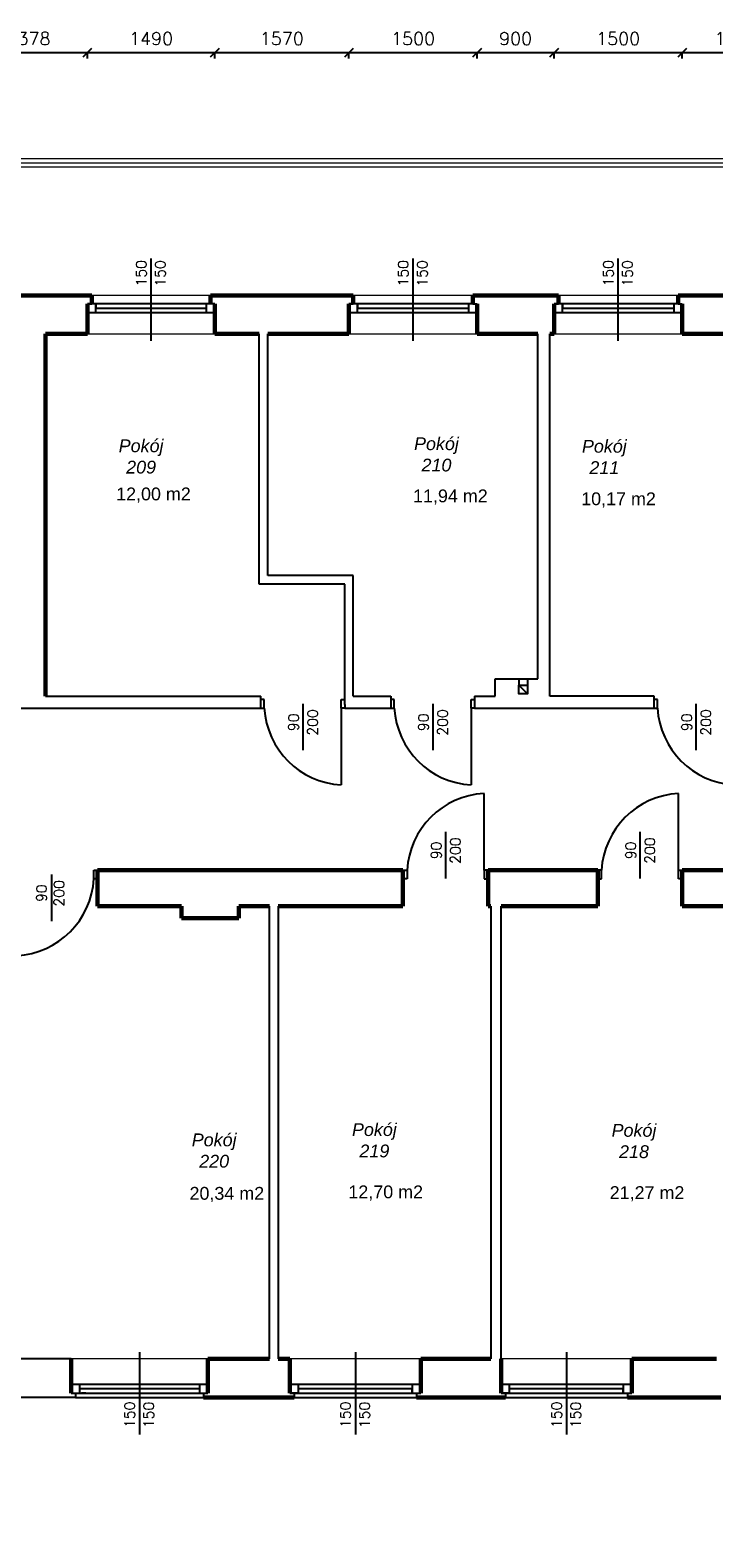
# Model space of a CAD drawing. Header units: millimetres. Extents: x -29041 to 64500, y 110629 to 283923.
# Tile 18 of 49: x 31728 to 39726, y 126430 to 144078. Entities that reach past the tile are written whole.
import ezdxf

# ---------------------------------------------------------------- set-up
doc = ezdxf.new("R2010")
doc.units = ezdxf.units.MM
for name, color, linetype in [('beton', 7, 'Continuous'), ('cienka', 1, 'Continuous'), ('sciany', 7, 'Continuous')]:
    doc.layers.add(name, color=color, linetype=linetype)
for name, color, linetype, lineweight in [('ISTN_PRZEKROJOWA', 7, 'Continuous', 60), ('ISTN_WIDOKOWA', 7, 'Continuous', 13), ('opisy_pomieszczen', 1, 'Continuous', 20)]:
    doc.layers.add(name, color=color, linetype=linetype, lineweight=lineweight)
doc.styles.add('SLAWEK', font='simplex.shx', dxfattribs={"width": 0.7, "height": 1})
doc.styles.get("Standard").update_dxf_attribs({"font": 'arial.ttf'})
doc.styles.add('TXT 50', font='simplex.shx', dxfattribs={"height": 150})
doc.styles.add('txt150', font='arial.ttf', dxfattribs={"height": 150})
doc.dimstyles.new('wymiary1do50', dxfattribs={"dimtxt": 150, "dimasz": 100, "dimexe": 0.18, "dimexo": 0.066, "dimgap": 90, "dimtad": 1, "dimdec": 0, "dimzin": 0, "dimdsep": 46, "dimtxsty": 'txt150', "dimblk": 'OBLIQUE', "dimcen": 0.09, "dimclrd": 1, "dimclre": 1, "dimadec": 0, "dimazin": 0, "dimtfac": 1, "dimtdec": 0, "dimtix": 1, "dimtofl": 0, "dimtmove": 2, "dimatfit": 3, "dimfxl": 1, "dimtfillclr": 256, "dimtolj": 1, "dimtzin": 0, "dimarcsym": 0})

# ---------------------------------------------------------------- blocks, each defined once
blk = doc.blocks.new('_Oblique')
at = {"layer": 'sciany', "color": 0, "lineweight": -2}
blk.add_line((-0.5, -0.5), (0.5, 0.5), dxfattribs=at)
blk = doc.blocks.new('*D62')
at = {"layer": 'beton', "color": 1, "lineweight": -2}
for p, q in [((31019, 143745), (31019, 143815)), ((31019, 143815), (32397, 143815)), ((32397, 143745), (32397, 143815))]:
    blk.add_line(p, q, dxfattribs=at)
at = {"layer": 'Defpoints', "color": 0}
for p in [(31019, 143745), (32397, 143815), (32397, 143745)]:
    blk.add_point(p, dxfattribs=at)
at = {"layer": 'beton', "color": 1, "lineweight": -2, "xscale": 100, "yscale": 100, "zscale": 100, "rotation": 180}
blk.add_blockref('_Oblique', (31019, 143815), dxfattribs=at)
at = {"layer": 'beton', "color": 1, "lineweight": -2, "xscale": 100, "yscale": 100, "zscale": 100}
blk.add_blockref('_Oblique', (32397, 143815), dxfattribs=at)
at = {"layer": 'beton', "color": 0, "insert": (31708, 143980), "char_height": 150, "attachment_point": 5, "style": 'TXT 50'}
blk.add_mtext('\\A1;1378', dxfattribs=at)
blk = doc.blocks.new('*D63')
at = {"layer": 'beton', "color": 1, "lineweight": -2}
for p, q in [((32397, 143745), (32397, 143815)), ((32397, 143815), (33887, 143815)), ((33887, 143745), (33887, 143815))]:
    blk.add_line(p, q, dxfattribs=at)
at = {"layer": 'Defpoints', "color": 0}
for p in [(32397, 143745), (33887, 143815), (33887, 143745)]:
    blk.add_point(p, dxfattribs=at)
at = {"layer": 'beton', "color": 1, "lineweight": -2, "xscale": 100, "yscale": 100, "zscale": 100, "rotation": 180}
blk.add_blockref('_Oblique', (32397, 143815), dxfattribs=at)
at = {"layer": 'beton', "color": 1, "lineweight": -2, "xscale": 100, "yscale": 100, "zscale": 100}
blk.add_blockref('_Oblique', (33887, 143815), dxfattribs=at)
at = {"layer": 'beton', "color": 0, "insert": (33142, 143980), "char_height": 150, "attachment_point": 5, "style": 'TXT 50'}
blk.add_mtext('\\A1;1490', dxfattribs=at)
blk = doc.blocks.new('*D64')
at = {"layer": 'beton', "color": 1, "lineweight": -2}
for p, q in [((33887, 143745), (33887, 143815)), ((33887, 143815), (35457, 143815)), ((35457, 143745), (35457, 143815))]:
    blk.add_line(p, q, dxfattribs=at)
at = {"layer": 'Defpoints', "color": 0}
for p in [(33887, 143745), (35457, 143815), (35457, 143745)]:
    blk.add_point(p, dxfattribs=at)
at = {"layer": 'beton', "color": 1, "lineweight": -2, "xscale": 100, "yscale": 100, "zscale": 100, "rotation": 180}
blk.add_blockref('_Oblique', (33887, 143815), dxfattribs=at)
at = {"layer": 'beton', "color": 1, "lineweight": -2, "xscale": 100, "yscale": 100, "zscale": 100}
blk.add_blockref('_Oblique', (35457, 143815), dxfattribs=at)
at = {"layer": 'beton', "color": 0, "insert": (34672, 143980), "char_height": 150, "attachment_point": 5, "style": 'TXT 50'}
blk.add_mtext('\\A1;1570', dxfattribs=at)
blk = doc.blocks.new('*D65')
at = {"layer": 'beton', "color": 1, "lineweight": -2}
for p, q in [((35457, 143745), (35457, 143815)), ((35457, 143815), (36957, 143815)), ((36957, 143745), (36957, 143815))]:
    blk.add_line(p, q, dxfattribs=at)
at = {"layer": 'Defpoints', "color": 0}
for p in [(35457, 143745), (36957, 143815), (36957, 143745)]:
    blk.add_point(p, dxfattribs=at)
at = {"layer": 'beton', "color": 1, "lineweight": -2, "xscale": 100, "yscale": 100, "zscale": 100, "rotation": 180}
blk.add_blockref('_Oblique', (35457, 143815), dxfattribs=at)
at = {"layer": 'beton', "color": 1, "lineweight": -2, "xscale": 100, "yscale": 100, "zscale": 100}
blk.add_blockref('_Oblique', (36957, 143815), dxfattribs=at)
at = {"layer": 'beton', "color": 0, "insert": (36207, 143980), "char_height": 150, "attachment_point": 5, "style": 'TXT 50'}
blk.add_mtext('\\A1;1500', dxfattribs=at)
blk = doc.blocks.new('*D66')
at = {"layer": 'beton', "color": 1, "lineweight": -2}
for p, q in [((36957, 143745), (36957, 143815)), ((36957, 143815), (37857, 143815)), ((37857, 143745), (37857, 143815))]:
    blk.add_line(p, q, dxfattribs=at)
at = {"layer": 'Defpoints', "color": 0}
for p in [(36957, 143745), (37857, 143815), (37857, 143745)]:
    blk.add_point(p, dxfattribs=at)
at = {"layer": 'beton', "color": 1, "lineweight": -2, "xscale": 100, "yscale": 100, "zscale": 100, "rotation": 180}
blk.add_blockref('_Oblique', (36957, 143815), dxfattribs=at)
at = {"layer": 'beton', "color": 1, "lineweight": -2, "xscale": 100, "yscale": 100, "zscale": 100}
blk.add_blockref('_Oblique', (37857, 143815), dxfattribs=at)
at = {"layer": 'beton', "color": 0, "insert": (37407, 143980), "char_height": 150, "attachment_point": 5, "style": 'TXT 50'}
blk.add_mtext('\\A1;900', dxfattribs=at)
blk = doc.blocks.new('*D67')
at = {"layer": 'beton', "color": 1, "lineweight": -2}
for p, q in [((37857, 143745), (37857, 143815)), ((37857, 143815), (39357, 143815)), ((39357, 143745), (39357, 143815))]:
    blk.add_line(p, q, dxfattribs=at)
at = {"layer": 'Defpoints', "color": 0}
for p in [(37857, 143745), (39357, 143815), (39357, 143745)]:
    blk.add_point(p, dxfattribs=at)
at = {"layer": 'beton', "color": 1, "lineweight": -2, "xscale": 100, "yscale": 100, "zscale": 100, "rotation": 180}
blk.add_blockref('_Oblique', (37857, 143815), dxfattribs=at)
at = {"layer": 'beton', "color": 1, "lineweight": -2, "xscale": 100, "yscale": 100, "zscale": 100}
blk.add_blockref('_Oblique', (39357, 143815), dxfattribs=at)
at = {"layer": 'beton', "color": 0, "insert": (38607, 143980), "char_height": 150, "attachment_point": 5, "style": 'TXT 50'}
blk.add_mtext('\\A1;1500', dxfattribs=at)
blk = doc.blocks.new('*D68')
at = {"layer": 'beton', "color": 1, "lineweight": -2}
for p, q in [((39357, 143745), (39357, 143815)), ((39357, 143815), (40627, 143815)), ((40627, 143745), (40627, 143815))]:
    blk.add_line(p, q, dxfattribs=at)
at = {"layer": 'Defpoints', "color": 0}
for p in [(39357, 143745), (40627, 143815), (40627, 143745)]:
    blk.add_point(p, dxfattribs=at)
at = {"layer": 'beton', "color": 1, "lineweight": -2, "xscale": 100, "yscale": 100, "zscale": 100, "rotation": 180}
blk.add_blockref('_Oblique', (39357, 143815), dxfattribs=at)
at = {"layer": 'beton', "color": 1, "lineweight": -2, "xscale": 100, "yscale": 100, "zscale": 100}
blk.add_blockref('_Oblique', (40627, 143815), dxfattribs=at)
at = {"layer": 'beton', "color": 0, "insert": (39992, 143980), "char_height": 150, "attachment_point": 5, "style": 'TXT 50'}
blk.add_mtext('\\A1;1270', dxfattribs=at)
blk = doc.blocks.new('*D136')
at = {"layer": 'beton', "color": 1, "lineweight": -2}
for p, q in [((50870, 128074), (50870, 124879)), ((-1763, 126554), (-1763, 124879)), ((50870, 124880), (-1763, 124880))]:
    blk.add_line(p, q, dxfattribs=at)
at = {"layer": 'Defpoints', "color": 0}
for p in [(50870, 128074), (-1763, 126554), (-1763, 124880)]:
    blk.add_point(p, dxfattribs=at)
at = {"layer": 'beton', "color": 1, "lineweight": -2, "xscale": 100, "yscale": 100, "zscale": 100, "rotation": 180}
blk.add_blockref('_Oblique', (-1763, 124880), dxfattribs=at)
at = {"layer": 'beton', "color": 1, "lineweight": -2, "xscale": 100, "yscale": 100, "zscale": 100}
blk.add_blockref('_Oblique', (50870, 124880), dxfattribs=at)
at = {"layer": 'beton', "color": 0, "insert": (24554, 125057), "char_height": 150, "attachment_point": 5, "style": 'TXT 50'}
blk.add_mtext('\\A1;52633', dxfattribs=at)

msp = doc.modelspace()

# ---------------------------------------------------------------- linework, layer by layer
at = {"ltscale": 50}
for p, q in [((32207.12157, 128523.57672), (30507.12157, 128523.57672)), ((32257.12157, 128073.57672), (29844.4457, 128073.57672))]:
    msp.add_line(p, q, dxfattribs=at)
at = {"layer": 'cienka'}
for p, q in [((33142.12157, 140443.57672), (33142.12157, 141407.12348)), ((36207.12157, 140443.57672), (36207.12157, 141407.12348)), ((38607.12157, 140443.57672), (38607.12157, 141407.12348)), ((32447.12157, 140873.57672), (32397.12157, 140873.57672)), ((32397.12157, 140873.57672), (32447.12157, 140873.57672)), ((33887.12157, 140873.57672), (32447.12157, 140873.57672)), ((32497.12157, 140873.57672), (32497.12157, 140823.57672)), ((32497.12157, 140773.57672), (32497.12157, 140873.57672)), ((33787.12157, 140873.57672), (33787.12157, 140773.57672)), ((33887.12157, 140873.57672), (33837.12157, 140873.57672)), ((35507.12157, 140873.57672), (35457.12157, 140873.57672)), ((35457.12157, 140873.57672), (35507.12157, 140873.57672)), ((36907.12157, 140873.57672), (35457.12157, 140873.57672)), ((35507.12157, 140873.57672), (35457.12157, 140873.57672)), ((35557.12157, 140873.57672), (35557.12157, 140823.57672)), ((35557.12157, 140773.57672), (35557.12157, 140873.57672)), ((36857.12157, 140873.57672), (36857.12157, 140773.57672)), ((36907.12157, 140873.57672), (36957.12157, 140873.57672)), ((37907.12157, 140873.57672), (37857.12157, 140873.57672)), ((37857.12157, 140873.57672), (37907.12157, 140873.57672)), ((39307.12157, 140873.57672), (37857.12157, 140873.57672)), ((37907.12157, 140873.57672), (37857.12157, 140873.57672)), ((37957.12157, 140873.57672), (37957.12157, 140823.57672)), ((37957.12157, 140773.57672), (37957.12157, 140873.57672)), ((39257.12157, 140873.57672), (39257.12157, 140773.57672)), ((39307.12157, 140873.57672), (39357.12157, 140873.57672)), ((32397.12157, 140773.57672), (32497.12157, 140773.57672)), ((32437.12157, 140773.57672), (33887.12157, 140773.57672)), ((32497.12157, 140823.57672), (33787.12157, 140823.57672)), ((35457.12157, 140773.57672), (35557.12157, 140773.57672)), ((35557.12157, 140823.57672), (36857.12157, 140823.57672)), ((35557.12157, 140773.57672), (36957.12157, 140773.57672)), ((37857.12157, 140773.57672), (37957.12157, 140773.57672)), ((37957.12157, 140823.57672), (39257.12157, 140823.57672)), ((37957.12157, 140773.57672), (39357.12157, 140773.57672)), ((34407.12157, 137593.57672), (34407.12157, 140523.57672)), ((34507.12157, 137693.57672), (34507.12157, 140523.57672)), ((37667.12157, 136483.57672), (37667.12157, 140523.57672)), ((37807.12157, 136283.57672), (37807.12157, 140523.57672)), ((35507.12157, 137693.57672), (34507.12157, 137693.57672)), ((35507.12157, 136283.57672), (35507.12157, 137693.57672)), ((35407.12157, 137593.57672), (34407.12157, 137593.57672)), ((35407.12157, 136183.57672), (35407.12157, 137593.57672)), ((37167.12157, 136283.57672), (37167.12157, 136483.57672)), ((37167.12157, 136483.57672), (37667.12157, 136483.57672)), ((31907.12157, 136283.57672), (34427.12157, 136283.57672)), ((34427.12157, 136143.57672), (34427.12157, 136283.57672)), ((35507.12157, 136283.57672), (35947.12157, 136283.57672)), ((35947.12157, 136283.57672), (35947.12157, 136143.57672)), ((36927.12157, 136283.57672), (36927.12157, 136143.57672)), ((36927.12157, 136283.57672), (37167.12157, 136283.57672)), ((37546.3794, 136308.88324), (37445.1294, 136410.13324)), ((39027.12157, 136283.57672), (37807.12157, 136283.57672)), ((39027.12157, 136143.57672), (39027.12157, 136283.57672)), ((30697.12157, 136143.57672), (34427.12157, 136143.57672)), ((34467.12157, 136243.57672), (34427.12157, 136243.57672)), ((34427.12157, 136143.57672), (34467.12157, 136143.57672)), ((34467.12157, 136143.57672), (34467.12157, 136243.57672)), ((34917.12157, 136193.57672), (34917.12157, 135649.65955)), ((35367.12157, 136143.57672), (35367.12157, 136243.57672)), ((35367.12157, 136243.57672), (35407.12157, 136243.57672)), ((35407.12157, 136143.57672), (35367.12157, 136143.57672)), ((35407.12157, 136183.57672), (35407.12157, 136143.57672)), ((35407.12157, 136143.57672), (35947.12157, 136143.57672)), ((35987.12157, 136243.57672), (35947.12157, 136243.57672)), ((35947.12157, 136143.57672), (35987.12157, 136143.57672)), ((35987.12157, 136143.57672), (35987.12157, 136243.57672)), ((36437.12157, 136193.57672), (36437.12157, 135649.65955)), ((36887.12157, 136143.57672), (36887.12157, 136243.57672)), ((36887.12157, 136243.57672), (36927.12157, 136243.57672)), ((36927.12157, 136143.57672), (36887.12157, 136143.57672)), ((36927.12157, 136143.57672), (39027.12157, 136143.57672)), ((39067.12157, 136243.57672), (39027.12157, 136243.57672)), ((39027.12157, 136143.57672), (39067.12157, 136143.57672)), ((39067.12157, 136143.57672), (39067.12157, 136243.57672)), ((39517.12157, 136193.57672), (39517.12157, 135649.65955)), ((36587.12157, 134693.57672), (36587.12157, 134149.65955)), ((38862.12157, 134693.57672), (38862.12157, 134149.65955)), ((31977.12157, 134193.57672), (31977.12157, 133649.65955)), ((32472.12157, 134143.57672), (32472.12157, 134243.57672)), ((32472.12157, 134243.57672), (32517.12157, 134243.57672)), ((32517.12157, 134143.57672), (32472.12157, 134143.57672)), ((36087.12157, 134243.57672), (36137.12157, 134243.57672)), ((36137.12157, 134143.57672), (36087.12157, 134143.57672)), ((36137.12157, 134243.57672), (36137.12157, 134143.57672)), ((37087.12157, 134243.57672), (37037.12157, 134243.57672)), ((37037.12157, 134243.57672), (37037.12157, 134143.57672)), ((37037.12157, 134143.57672), (37087.12157, 134143.57672)), ((38412.12157, 134243.57672), (38367.12157, 134243.57672)), ((38367.12157, 134143.57672), (38412.12157, 134143.57672)), ((38412.12157, 134143.57672), (38412.12157, 134243.57672)), ((39312.12157, 134143.57672), (39312.12157, 134243.57672)), ((39312.12157, 134243.57672), (39357.12157, 134243.57672)), ((39357.12157, 134143.57672), (39312.12157, 134143.57672)), ((34527.12157, 128523.57672), (34527.12157, 133823.57672)), ((34627.12157, 133823.57672), (34627.12157, 128523.57672)), ((37117.12157, 133823.57672), (37117.12157, 128523.57672)), ((37237.12157, 128523.57672), (37237.12157, 133823.57672)), ((33007.12157, 128603.57672), (33007.12157, 127640.02996)), ((35532.12157, 128603.57672), (35532.12157, 127640.02996)), ((38002.12157, 128603.57672), (38002.12157, 127640.02996)), ((33807.12157, 128223.57672), (32207.12157, 128223.57672)), ((32307.12157, 128123.57672), (32307.12157, 128223.57672)), ((33707.12157, 128173.57672), (32307.12157, 128173.57672)), ((33707.12157, 128223.57672), (33707.12157, 128123.57672)), ((36197.12157, 128223.57672), (34767.12157, 128223.57672)), ((34867.12157, 128223.57672), (34767.12157, 128223.57672)), ((34867.12157, 128123.57672), (34867.12157, 128223.57672)), ((36197.12157, 128173.57672), (34867.12157, 128173.57672)), ((36297.12157, 128223.57672), (36197.12157, 128223.57672)), ((36197.12157, 128223.57672), (36197.12157, 128123.57672)), ((36197.12157, 128123.57672), (36197.12157, 128173.57672)), ((36297.12157, 128123.57672), (36297.12157, 128223.57672)), ((38667.12157, 128223.57672), (37237.12157, 128223.57672)), ((37337.12157, 128223.57672), (37237.12157, 128223.57672)), ((37337.12157, 128123.57672), (37337.12157, 128223.57672)), ((38667.12157, 128173.57672), (37337.12157, 128173.57672)), ((38767.12157, 128223.57672), (38667.12157, 128223.57672)), ((38667.12157, 128223.57672), (38667.12157, 128123.57672)), ((38667.12157, 128123.57672), (38667.12157, 128173.57672)), ((38767.12157, 128123.57672), (38767.12157, 128223.57672)), ((32207.12157, 128123.57672), (33807.12157, 128123.57672)), ((32207.12157, 128123.57672), (32257.12157, 128123.57672)), ((32257.12157, 128123.57672), (32257.12157, 128073.57672)), ((32257.12157, 128073.57672), (33757.12157, 128073.57672)), ((32277.12157, 128123.57672), (32377.12157, 128123.57672)), ((32377.12157, 128123.57672), (32327.12157, 128123.57672)), ((33707.12157, 128073.57672), (33757.12157, 128073.57672)), ((33707.12157, 128073.57672), (33807.12157, 128073.57672)), ((33757.12157, 128123.57672), (33757.12157, 128073.57672)), ((33757.12157, 128123.57672), (33807.12157, 128123.57672)), ((34767.12157, 128123.57672), (34867.12157, 128123.57672)), ((34767.12157, 128123.57672), (36297.12157, 128123.57672)), ((34817.12157, 128123.57672), (34767.12157, 128123.57672)), ((34817.12157, 128123.57672), (34817.12157, 128073.57672)), ((34867.12157, 128123.57672), (34817.12157, 128123.57672)), ((34817.12157, 128073.57672), (36247.12157, 128073.57672)), ((36197.12157, 128123.57672), (36247.12157, 128123.57672)), ((36197.12157, 128123.57672), (36297.12157, 128123.57672)), ((36247.12157, 128123.57672), (36247.12157, 128073.57672)), ((36247.12157, 128123.57672), (36297.12157, 128123.57672)), ((37237.12157, 128123.57672), (37337.12157, 128123.57672)), ((37237.12157, 128123.57672), (38767.12157, 128123.57672)), ((37287.12157, 128123.57672), (37237.12157, 128123.57672)), ((37287.12157, 128123.57672), (37287.12157, 128073.57672)), ((37337.12157, 128123.57672), (37287.12157, 128123.57672)), ((37287.12157, 128073.57672), (38717.12157, 128073.57672)), ((38667.12157, 128123.57672), (38717.12157, 128123.57672)), ((38667.12157, 128123.57672), (38767.12157, 128123.57672)), ((38717.12157, 128123.57672), (38717.12157, 128073.57672)), ((38717.12157, 128123.57672), (38767.12157, 128123.57672))]:
    msp.add_line(p, q, dxfattribs=at)
for points in [[(37445.1294, 136483.57672), (37445.1294, 136410.13324)], [(37546.3794, 136483.57672), (37546.3794, 136410.13324)], [(37445.1294, 136410.13324), (37546.3794, 136308.88324)], [(37445.1294, 136410.13324), (37546.3794, 136308.88324)], [(35367.12157, 136143.57672), (35367.12157, 135243.57672)], [(36887.12157, 136143.57672), (36887.12157, 135243.57672)], [(37037.12157, 134243.57672), (37037.12157, 135143.57672)], [(39312.12157, 134243.57672), (39312.12157, 135143.57672)]]:
    msp.add_lwpolyline(points, dxfattribs=at)
msp.add_lwpolyline([(37445.1294, 136410.13324), (37546.3794, 136410.13324), (37546.3794, 136308.88324), (37445.1294, 136308.88324)], close=True, dxfattribs=at)
for centre, start, end in [((35421.32113, 136197.77628), 183.250968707, 266.749031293), ((36941.32113, 136197.77628), 183.250968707, 266.749031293), ((40021.32113, 136197.77628), 183.250968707, 266.749031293), ((37091.32113, 134189.37715), 93.250968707, 176.749031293), ((39366.32113, 134189.37715), 93.250968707, 176.749031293), ((31517.92201, 134197.77628), 273.250968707, 356.749031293)]:
    msp.add_arc(centre, 955.73762, start, end, dxfattribs=at)
at = {"layer": 'ISTN_PRZEKROJOWA'}
for p, q in [((30968.97904, 140973.57672), (32447.12157, 140973.57672)), ((32397.12157, 140873.57672), (32397.12157, 140523.57672)), ((32447.12157, 140873.57672), (32447.12157, 140973.57672)), ((33837.12157, 140973.57672), (35507.12157, 140973.57672)), ((33837.12157, 140873.57672), (33837.12157, 140973.57672)), ((33887.12157, 140523.57672), (33887.12157, 140873.57672)), ((33887.12157, 140523.57672), (33887.12157, 140873.57672)), ((33887.12157, 140523.57672), (33887.12157, 140873.57672)), ((35457.12157, 140873.57672), (35457.12157, 140523.57672)), ((35507.12157, 140873.57672), (35507.12157, 140973.57672)), ((36907.12157, 140873.57672), (36907.12157, 140973.57672)), ((36907.12157, 140973.57672), (37907.12157, 140973.57672)), ((36957.12157, 140523.57672), (36957.12157, 140873.57672)), ((36957.12157, 140523.57672), (36957.12157, 140873.57672)), ((36957.12157, 140523.57672), (36957.12157, 140873.57672)), ((37857.12157, 140873.57672), (37857.12157, 140523.57672)), ((37907.12157, 140873.57672), (37907.12157, 140973.57672)), ((39307.12157, 140873.57672), (39307.12157, 140973.57672)), ((39307.12157, 140973.57672), (40677.12157, 140973.57672)), ((39357.12157, 140523.57672), (39357.12157, 140873.57672)), ((39357.12157, 140523.57672), (39357.12157, 140873.57672)), ((39357.12157, 140523.57672), (39357.12157, 140873.57672)), ((31907.12157, 136283.57672), (31907.12157, 140523.57672)), ((32397.12157, 140523.57672), (31907.12157, 140523.57672)), ((33887.12157, 140523.57672), (34407.12157, 140523.57672)), ((34507.12157, 140523.57672), (35457.12157, 140523.57672)), ((37667.12157, 140523.57672), (36957.12157, 140523.57672)), ((37807.12157, 140523.57672), (37857.12157, 140523.57672)), ((39357.12157, 140523.57672), (40207.12157, 140523.57672)), ((32517.12157, 133823.57672), (32517.12157, 134243.57672)), ((32517.12157, 134243.57672), (36087.12157, 134243.57672)), ((36087.12157, 134243.57672), (36087.12157, 133823.57672)), ((37087.12157, 134243.57672), (37087.12157, 133823.57672)), ((37087.12157, 134243.57672), (38367.12157, 134243.57672)), ((38367.12157, 134243.57672), (38367.12157, 133823.57672)), ((43737.12157, 134243.57672), (39357.12157, 134243.57672)), ((39357.12157, 134243.57672), (39357.12157, 133823.57672)), ((39357.12157, 134243.57672), (43737.12157, 134243.57672)), ((32517.12157, 133823.57672), (33497.12157, 133823.57672)), ((33497.12157, 133823.57672), (33497.12157, 133683.57672)), ((34167.12157, 133823.57672), (34527.12157, 133823.57672)), ((34167.12157, 133683.57672), (34167.12157, 133823.57672)), ((36087.12157, 133823.57672), (34627.12157, 133823.57672)), ((37117.12157, 133823.57672), (37087.12157, 133823.57672)), ((38367.12157, 133823.57672), (37237.12157, 133823.57672)), ((41287.12157, 133823.57672), (39357.12157, 133823.57672)), ((33497.12157, 133683.57672), (34167.12157, 133683.57672)), ((32207.12157, 128523.57672), (32207.12157, 128123.57672)), ((32207.12157, 128523.57672), (32207.12157, 128123.57672)), ((32207.12157, 128523.57672), (32207.12157, 128123.57672)), ((34527.12157, 128523.57672), (33807.12157, 128523.57672)), ((33807.12157, 128523.57672), (33807.12157, 128123.57672)), ((34767.12157, 128523.57672), (34627.12157, 128523.57672)), ((34767.12157, 128523.57672), (34767.12157, 128123.57672)), ((34767.12157, 128523.57672), (34767.12157, 128123.57672)), ((34767.12157, 128523.57672), (34767.12157, 128123.57672)), ((37117.12157, 128523.57672), (36297.12157, 128523.57672)), ((36297.12157, 128523.57672), (36297.12157, 128123.57672)), ((36297.12157, 128523.57672), (36297.12157, 128123.57672)), ((36297.12157, 128523.57672), (36297.12157, 128123.57672)), ((36297.12157, 128523.57672), (36297.12157, 128123.57672)), ((36297.12157, 128523.57672), (36297.12157, 128123.57672)), ((36297.12157, 128123.57672), (36297.12157, 128523.57672)), ((36297.12157, 128523.57672), (36297.12157, 128123.57672)), ((37237.12157, 128523.57672), (37237.12157, 128123.57672)), ((37237.12157, 128523.57672), (37237.12157, 128123.57672)), ((37237.12157, 128523.57672), (37237.12157, 128123.57672)), ((39757.12157, 128523.57672), (38767.12157, 128523.57672)), ((38767.12157, 128523.57672), (38767.12157, 128123.57672)), ((38767.12157, 128523.57672), (38767.12157, 128123.57672)), ((38767.12157, 128523.57672), (38767.12157, 128123.57672)), ((38767.12157, 128523.57672), (38767.12157, 128123.57672)), ((38767.12157, 128123.57672), (38767.12157, 128523.57672)), ((38767.12157, 128523.57672), (38767.12157, 128123.57672)), ((34817.12157, 128073.57672), (33757.12157, 128073.57672)), ((37287.12157, 128073.57672), (36247.12157, 128073.57672)), ((39807.12157, 128073.57672), (38717.12157, 128073.57672))]:
    msp.add_line(p, q, dxfattribs=at)
at = {"layer": 'ISTN_WIDOKOWA'}
for p, q in [((48078.11687, 142573.57672), (25818.97904, 142573.57672)), ((25918.97904, 142523.57672), (47978.11687, 142523.57672)), ((47978.11687, 142473.57672), (25918.97904, 142473.57672)), ((33837.12157, 140973.57672), (32447.12157, 140973.57672)), ((36907.12157, 140973.57672), (35507.12157, 140973.57672)), ((39307.12157, 140973.57672), (37907.12157, 140973.57672)), ((32397.12157, 140523.57672), (33887.12157, 140523.57672)), ((35457.12157, 140523.57672), (36957.12157, 140523.57672)), ((37857.12157, 140523.57672), (39357.12157, 140523.57672)), ((33807.12157, 128523.57672), (32207.12157, 128523.57672)), ((36297.12157, 128523.57672), (34767.12157, 128523.57672)), ((38767.12157, 128523.57672), (37237.12157, 128523.57672))]:
    msp.add_line(p, q, dxfattribs=at)

# ---------------------------------------------------------------- texts
at = {"layer": 'cienka', "style": 'SLAWEK'}
for s, p in [('150', (33086.73255, 141078.10282)), ('150', (33310.34801, 141076.38418)), ('150', (36151.73255, 141078.10282)), ('150', (36375.34801, 141076.38418)), ('150', (38551.73255, 141078.10282)), ('150', (38775.34801, 141076.38418)), ('200', (35092.51059, 135819.95075)), ('200', (36612.51059, 135819.95075)), ('200', (39692.51059, 135819.95075)), ('90', (34868.89513, 135873.20746)), ('90', (36388.89513, 135873.20746)), ('90', (39468.89513, 135873.20746)), ('90', (36538.89513, 134373.20746)), ('200', (36762.51059, 134319.95075)), ('90', (38813.89513, 134373.20746)), ('200', (39037.51059, 134319.95075)), ('90', (31920.35028, 133873.20746)), ('200', (32125.70436, 133819.95075)), ('150', (32951.73255, 127716.01484)), ('150', (33175.34801, 127713.46442)), ('150', (35476.73255, 127716.01484)), ('150', (35700.34801, 127713.46442)), ('150', (37946.73255, 127716.01484)), ('150', (38170.34801, 127713.46442))]:
    msp.add_text(s, height=120, rotation=90, dxfattribs=at).set_placement(p)
at = {"layer": 'opisy_pomieszczen', "lineweight": 18, "char_height": 150, "width": 1216.6065571, "attachment_point": 1}
for s, insert in [('\\pxqc;{\\fArial|b0|i1|c238|p34;\\C0;Pokój \\P\\pxqc;209}', (32417.12946, 139288.20277)), ('\\pxqc;{\\fArial|b0|i1|c238|p34;\\C0;Pokój\\P\\pxqc;210 }', (35872.5185, 139312.46172)), ('\\pxqc;{\\fArial|b0|i1|c238|p34;\\C0;Pokój \\P\\pxqc;211}', (37836.65137, 139282.725)), ('{\\fArial|b0|i0|c238|p34;\\C0;12,00 m2}', (32733.31443, 138724.41728)), ('{\\fArial|b0|i0|c238|p34;\\C0;11,94 m2}', (36207.0859, 138701.40711)), ('{\\fArial|b0|i0|c238|p34;\\C0;10,17 m2}', (38174.15997, 138667.88886)), ('\\pxqc;{\\fArial|b0|i1|c238|p34;\\C0;Pokój\\P\\pxqc;220 }', (33271.86992, 131163.21037)), ('\\pxqc;{\\fArial|b0|i1|c238|p34;\\C0;Pokój \\P\\pxqc;219}', (35146.3771, 131283.56109)), ('\\pxqc;{\\fArial|b0|i1|c238|p34;\\C0;Pokój \\P\\pxqc;218 }', (38183.62152, 131274.93286)), ('{\\fArial|b0|i0|c238|p34;\\C0;20,34 m2}', (33591.73137, 130537.44981)), ('{\\fArial|b0|i0|c238|p34;\\C0;12,70 m2}', (35450.2721, 130554.43872)), ('{\\fArial|b0|i0|c238|p34;\\C0;21,27 m2}', (38507.68468, 130545.81049))]:
    msp.add_mtext(s, dxfattribs=dict(at, insert=insert))

# ---------------------------------------------------------------- dimensions: what is measured, and where the dimension line sits
at = {"layer": 'beton'}
for base, p1, p2, picture, middle in [((32397.12157, 143815.03834), (31018.97904, 143745.03834), (32397.12157, 143745.03834), '*D62', (31708.05031, 143980.03834)), ((33887.12157, 143815.03834), (32397.12157, 143745.03834), (33887.12157, 143745.03834), '*D63', (33142.12157, 143980.03834)), ((35457.12157, 143815.03834), (33887.12157, 143745.03834), (35457.12157, 143745.03834), '*D64', (34672.12157, 143980.03834)), ((36957.12157, 143815.03834), (35457.12157, 143745.03834), (36957.12157, 143745.03834), '*D65', (36207.12157, 143980.03834)), ((37857.12157, 143815.03834), (36957.12157, 143745.03834), (37857.12157, 143745.03834), '*D66', (37407.12157, 143980.03834)), ((39357.12157, 143815.03834), (37857.12157, 143745.03834), (39357.12157, 143745.03834), '*D67', (38607.12157, 143980.03834)), ((40627.12157, 143815.03834), (39357.12157, 143745.03834), (40627.12157, 143745.03834), '*D68', (39992.12157, 143980.03834))]:
    dim = msp.add_linear_dim(base=base, p1=p1, p2=p2, dimstyle='wymiary1do50', override={"dimtxsty": 'TXT 50'}, dxfattribs=at)
    dim.commit()
    dim.dimension.update_dxf_attribs({"geometry": picture, "text_midpoint": middle})
dim = msp.add_linear_dim(base=(-1762.87843, 124879.59276), p1=(50869.97434, 128073.57672), p2=(-1762.87843, 126553.57672), dimstyle='wymiary1do50', override={"dimtxsty": 'TXT 50'}, dxfattribs=at)
dim.commit()
dim.dimension.update_dxf_attribs({"geometry": '*D136', "text_midpoint": (24553.54796, 125056.62579), "dimtype": 160})

doc.saveas('drawing.dxf')
